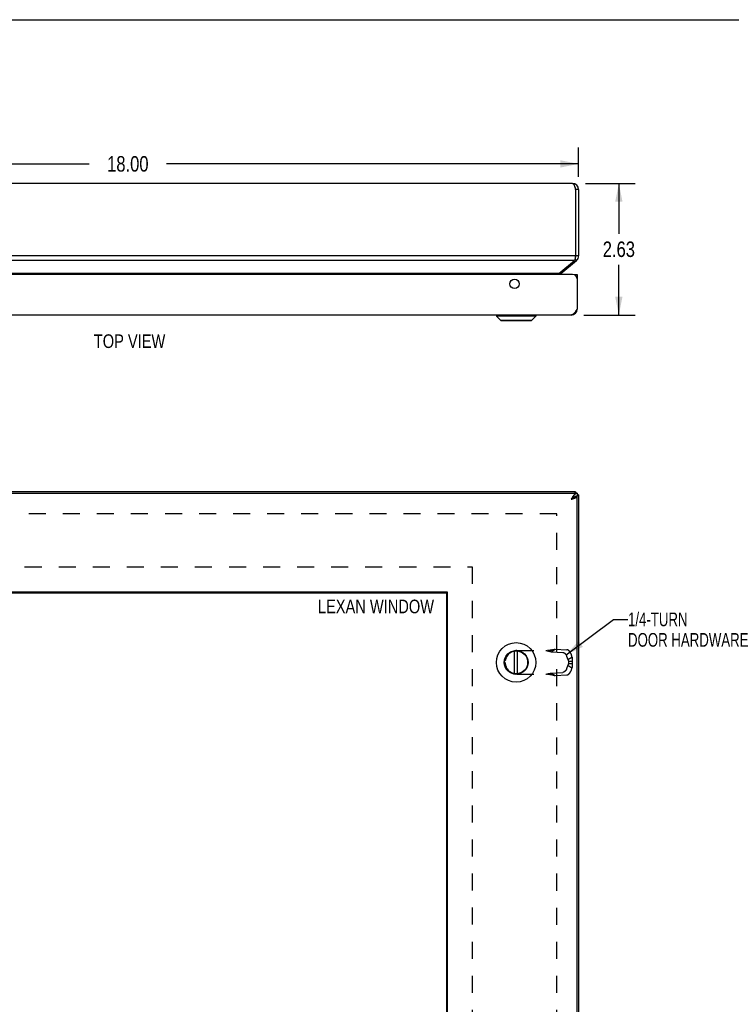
# Model space of a CAD drawing. Header units: inches. Extents: x 0 to 61.8, y 0 to 40.
# Tile 7 of 11: x 15.1 to 29.3, y 20.3 to 40. Entities that reach past the tile are written whole.
import ezdxf

# ---------------------------------------------------------------- set-up
doc = ezdxf.new("R2010")
doc.units = ezdxf.units.IN
doc.header["$LTSCALE"] = 3.4
doc.header["$MEASUREMENT"] = 0
doc.linetypes.add('HIDDEN', pattern=[0.2, 0.1, -0.1])
doc.layers.get('0').update_dxf_attribs({"linetype": 'CONTINUOUS'})
for name, color, linetype in [('06___PRT_ALL_SURFS', 7, 'CONTINUOUS'), ('DEFAULT_2', 8, 'HIDDEN'), ('DIMENSIONS', 7, 'CONTINUOUS')]:
    doc.layers.add(name, color=color, linetype=linetype)
doc.styles.get("Standard").update_dxf_attribs({"font": 'txt', "width": 0.8})
doc.dimstyles.new('DIMSTYLE_3', dxfattribs={"dimtxt": 0.309091, "dimasz": 0.363636, "dimexe": 0.09, "dimexo": 0.07, "dimgap": 0.0425, "dimtad": 0, "dimtih": 1, "dimtoh": 1, "dimzin": 4, "dimdsep": 46, "dimtxsty": 'Standard', "dimblk": '_FILLED', "dimblk1": '_FILLED', "dimblk2": '_FILLED', "dimcen": 0.09, "dimadec": 0, "dimazin": 0, "dimtfac": 1, "dimtofl": 0, "dimtmove": 0, "dimatfit": 3, "dimldrblk": '_FILLED', "dimfxl": 0, "dimtolj": 1, "dimtzin": 4, "dimarcsym": 0})
doc.dimstyles.get("Standard").update_dxf_attribs({"dimtxt": 0.309091, "dimasz": 0.363636, "dimexe": 0.09, "dimexo": 0.07, "dimgap": 0.09, "dimtad": 0, "dimtih": 1, "dimtoh": 1, "dimzin": 4, "dimdsep": 46, "dimtxsty": 'Standard', "dimblk": '_FILLED', "dimblk1": '_FILLED', "dimblk2": '_FILLED', "dimcen": 0.09, "dimadec": 0, "dimazin": 0, "dimtp": 0.01, "dimtm": 0.01, "dimtfac": 1, "dimtofl": 0, "dimtmove": 0, "dimatfit": 3, "dimldrblk": '_FILLED', "dimfxl": 0, "dimtolj": 1, "dimtzin": 4, "dimarcsym": 0})

# ---------------------------------------------------------------- blocks, each defined once
blk = doc.blocks.new('_FILLED')
at = {"color": 0, "linetype": 'ByBlock'}
blk.add_solid([(0, 0), (-1, 0.2), (-1, -0.2)], dxfattribs=at)
blk = doc.blocks.new('*D9')
at = {"layer": 'DIMENSIONS', "color": 2, "linetype": 'Continuous'}
for p, q in [((26.35, 36.731), (27.345, 36.731)), ((27.018, 36.731), (27.018, 35.727)), ((27.018, 34.105), (27.018, 35.109)), ((26.32, 34.105), (27.345, 34.105))]:
    blk.add_line(p, q, dxfattribs=at)
at = {"layer": 'DIMENSIONS', "color": 2, "linetype": 'Continuous', "xscale": 0.3636363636, "yscale": 0.3636363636, "zscale": 0.3636363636}
for p, rotation in [((27.018, 36.731), 90), ((27.018, 34.105), 270)]:
    blk.add_blockref('_FILLED', p, dxfattribs=dict(at, rotation=rotation))
at = {"layer": 'DIMENSIONS', "color": 2, "linetype": 'Continuous', "insert": (27.018, 35.573), "char_height": 0.3091, "width": 0.98909, "attachment_point": 2, "line_spacing_factor": 0.9}
blk.add_mtext('2.63', dxfattribs=at)
blk = doc.blocks.new('*D21')
at = {"layer": 'DIMENSIONS', "color": 2, "linetype": 'Continuous'}
for p, q in [((8.215, 36.866), (8.215, 37.45)), ((26.215, 36.866), (26.215, 37.45)), ((8.215, 37.122), (16.443, 37.122)), ((26.215, 37.122), (17.988, 37.122))]:
    blk.add_line(p, q, dxfattribs=at)
at = {"layer": 'DIMENSIONS', "color": 2, "linetype": 'Continuous', "xscale": 0.3636363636, "yscale": 0.3636363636, "zscale": 0.3636363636, "rotation": 180}
blk.add_blockref('_FILLED', (8.215, 37.122), dxfattribs=at)
at = {"layer": 'DIMENSIONS', "color": 2, "linetype": 'Continuous', "xscale": 0.3636363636, "yscale": 0.3636363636, "zscale": 0.3636363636}
blk.add_blockref('_FILLED', (26.215, 37.122), dxfattribs=at)
at = {"layer": 'DIMENSIONS', "color": 2, "linetype": 'Continuous', "insert": (17.215, 37.277), "char_height": 0.3091, "width": 1.23636, "attachment_point": 2, "line_spacing_factor": 0.9}
blk.add_mtext('18.00', dxfattribs=at)

msp = doc.modelspace()

# ---------------------------------------------------------------- linework, layer by layer
at = {"color": 7, "linetype": 'Continuous'}
for p, q in [((0, 40), (61.8182, 40)), ((26.2153, 36.6112), (26.1553, 36.6112)), ((26.1725, 35.1953), (26.1432, 35.2302)), ((26.2153, 35.2872), (26.1553, 35.2872)), ((25.8591, 34.9323), (25.8432, 34.9513)), ((26.1254, 34.9152), (26.1854, 34.9152)), ((26.1254, 34.91), (26.1254, 34.9152)), ((26.1854, 34.8548), (26.1804, 34.8548)), ((26.1844, 34.2095), (26.1761, 34.2106)), ((24.5734, 34.1021), (25.3615, 34.1021)), ((24.5734, 34.1021), (24.5734, 34.0834)), ((25.3615, 34.0834), (24.5734, 34.0834)), ((24.5734, 34.0834), (24.6565, 34.0003)), ((24.6565, 34.0003), (25.2784, 34.0003)), ((24.6615, 33.9982), (25.2733, 33.9982)), ((25.3615, 34.0834), (25.2784, 34.0003)), ((25.3615, 34.1021), (25.3615, 34.0834)), ((26.1844, 30.4831), (26.1541, 30.4831)), ((26.1553, 30.5781), (26.1553, 30.5481)), ((26.1854, 30.5481), (26.1854, 30.4881)), ((26.2153, 30.5181), (26.1854, 30.5181)), ((10.231, 28.5625), (23.5747, 28.5625)), ((23.5747, 28.5625), (23.5747, 10.5937)), ((24.9377, 26.945), (24.9377, 27.4012)), ((24.9972, 26.945), (24.9972, 27.4012))]:
    msp.add_line(p, q, dxfattribs=at)
at = {"color": 3, "linetype": 'Continuous'}
for p, q in [((26.0953, 36.7312), (8.3353, 36.7312)), ((26.1553, 36.6112), (26.1553, 35.2872)), ((26.2153, 36.6112), (26.2153, 35.2872)), ((26.1553, 35.2872), (8.2753, 35.2872)), ((26.1339, 35.1953), (8.2968, 35.1953)), ((25.8205, 34.9323), (26.1339, 35.1953)), ((25.8591, 34.9323), (26.1725, 35.1953)), ((26.1523, 35.2723), (26.1505, 35.2637)), ((26.1553, 35.2872), (26.1523, 35.2723)), ((26.0954, 34.9152), (8.3354, 34.9152)), ((25.8205, 34.9323), (8.6101, 34.9323)), ((26.1854, 34.9152), (26.1854, 34.2252)), ((26.1854, 34.2252), (26.178, 34.2136)), ((26.0654, 34.1052), (8.3654, 34.1052)), ((8.2454, 30.5481), (26.1854, 30.5481)), ((26.1553, 30.5781), (8.2753, 30.5781)), ((26.1589, 30.4831), (26.1608, 30.485)), ((26.1844, 30.4831), (26.1854, 30.4831)), ((26.1854, 8.6731), (26.1854, 30.4831)), ((26.2153, 30.5181), (26.2153, 8.6381)), ((10.2154, 28.5781), (23.5904, 28.5781)), ((23.5904, 28.5781), (23.5904, 10.5781))]:
    msp.add_line(p, q, dxfattribs=at)
for points in [[(26.0953, 36.7312), (26.0978, 36.731), (26.1003, 36.7302), (26.1028, 36.7289), (26.1053, 36.7272), (26.1078, 36.7249), (26.1104, 36.7221), (26.1129, 36.7188), (26.1153, 36.7152), (26.1178, 36.711), (26.1203, 36.7065), (26.1228, 36.7015), (26.1253, 36.6961), (26.1279, 36.6903), (26.1304, 36.6842), (26.1329, 36.6779), (26.1353, 36.6712), (26.1378, 36.6643), (26.1403, 36.6572), (26.1428, 36.6499)], [(26.1428, 36.6499), (26.1453, 36.6423), (26.1479, 36.6346), (26.1504, 36.6268), (26.1529, 36.619), (26.1553, 36.6112)], [(26.1505, 35.2637), (26.1492, 35.2576), (26.1477, 35.2504), (26.1462, 35.2434), (26.1446, 35.2365), (26.1431, 35.2298), (26.1416, 35.2234), (26.14, 35.2172), (26.1385, 35.2112), (26.137, 35.2056), (26.1354, 35.2003), (26.1339, 35.1953)], [(25.8205, 34.9323), (25.817, 34.9294), (25.8134, 34.9263), (25.8098, 34.9229), (25.8063, 34.9193), (25.8027, 34.9156), (25.8023, 34.9152)], [(26.178, 34.2136), (26.1754, 34.2095), (26.1704, 34.2018), (26.1654, 34.1941), (26.1604, 34.1866), (26.1554, 34.1793), (26.1504, 34.1721), (26.1454, 34.1652), (26.1404, 34.1585), (26.1354, 34.1521), (26.1304, 34.1461), (26.1254, 34.1403), (26.1204, 34.135), (26.1154, 34.13), (26.1104, 34.1254), (26.1054, 34.1213), (26.1004, 34.1176), (26.0954, 34.1143), (26.0904, 34.1116), (26.0854, 34.1093), (26.0804, 34.1075), (26.0754, 34.1062), (26.0704, 34.1054), (26.0654, 34.1052)], [(26.1854, 30.5481), (26.1804, 30.5478), (26.1754, 30.5471), (26.1704, 30.5458), (26.1654, 30.544), (26.1604, 30.5417), (26.1554, 30.539), (26.1504, 30.5357), (26.1454, 30.532), (26.1404, 30.5279), (26.1354, 30.5233), (26.1304, 30.5183), (26.1254, 30.513), (26.1204, 30.5072), (26.1154, 30.5012), (26.1104, 30.4948), (26.1054, 30.4881), (26.1004, 30.4812), (26.0954, 30.474), (26.0904, 30.4667), (26.0854, 30.4592), (26.0804, 30.4515), (26.0754, 30.4438), (26.0704, 30.436), (26.0654, 30.4281)], [(26.0654, 30.4281), (26.0726, 30.4304), (26.0798, 30.4327), (26.0869, 30.435), (26.0939, 30.4373), (26.1009, 30.4396), (26.1077, 30.4419), (26.1143, 30.4441), (26.1208, 30.4464), (26.1271, 30.4487), (26.1332, 30.451), (26.139, 30.4533), (26.1445, 30.4556), (26.1498, 30.4579), (26.1548, 30.4602), (26.1594, 30.4625), (26.1637, 30.4648), (26.1677, 30.4671), (26.1712, 30.4694), (26.1745, 30.4716), (26.1773, 30.4739), (26.1797, 30.4762), (26.1817, 30.4785), (26.1832, 30.4808), (26.1844, 30.4831)], [(26.1553, 30.5781), (26.1538, 30.5779), (26.1523, 30.5772), (26.1507, 30.576), (26.1492, 30.5744), (26.1477, 30.5723), (26.1462, 30.5698), (26.1446, 30.5669), (26.1431, 30.5635), (26.1416, 30.5597), (26.14, 30.5555), (26.1385, 30.551), (26.1376, 30.5481)], [(26.2153, 30.5181), (26.2151, 30.5166), (26.2144, 30.515), (26.2132, 30.5135), (26.2116, 30.512), (26.2096, 30.5104), (26.207, 30.5089), (26.2041, 30.5074), (26.2007, 30.5059), (26.1969, 30.5043), (26.1928, 30.5028), (26.1882, 30.5013), (26.1854, 30.5004)]]:
    msp.add_lwpolyline(points, dxfattribs=at)
at = {"color": 7, "linetype": 'Continuous'}
for points in [[(26.1154, 30.4646), (26.1104, 30.4614), (26.1054, 30.4581), (26.1004, 30.4546), (26.0954, 30.4511), (26.0904, 30.4474), (26.0854, 30.4436), (26.0804, 30.4398), (26.0754, 30.4359), (26.0704, 30.432), (26.0654, 30.4281)], [(26.0654, 30.4281), (26.0693, 30.4306), (26.0733, 30.4331), (26.0771, 30.4356), (26.0809, 30.4381), (26.0847, 30.4406), (26.0884, 30.4431), (26.092, 30.4456), (26.0954, 30.4481), (26.0988, 30.4506), (26.1019, 30.4531), (26.105, 30.4556), (26.1078, 30.4581), (26.1105, 30.4606), (26.113, 30.4631)], [(26.1254, 30.4705), (26.1204, 30.4677), (26.1154, 30.4646)], [(26.1554, 30.4835), (26.1504, 30.4819), (26.1454, 30.4801), (26.1404, 30.478), (26.1354, 30.4757), (26.1304, 30.4732), (26.1254, 30.4705)], [(26.1854, 30.4881), (26.1804, 30.488), (26.1754, 30.4876), (26.1704, 30.487), (26.1654, 30.4861), (26.1604, 30.4849), (26.1554, 30.4835)]]:
    msp.add_lwpolyline(points, dxfattribs=at)
at = {"color": 3, "linetype": 'Continuous'}
msp.add_circle((24.9354, 34.7272), 0.094, dxfattribs=at)
at = {"color": 7, "linetype": 'Continuous'}
for radius in [0.3941, 0.2375, 0.23]:
    msp.add_circle((24.9674, 27.1731), radius, dxfattribs=at)
at = {"color": 3, "linetype": 'Continuous'}
for centre, radius, start, end in [((26.0953, 36.6112), 0.12, 0, 90), ((26.0953, 35.2872), 0.12, 310, 360), ((25.8977, 34.8864), 0.06, 130, 151.2883), ((26.0954, 34.8252), 0.09, 0, 90), ((26.0654, 34.2252), 0.12, 270, 360)]:
    msp.add_arc(centre, radius, start, end, dxfattribs=at)
at = {"color": 7, "linetype": 'Continuous'}
for centre, radius, start, end in [((26.0953, 36.6112), 0.06, 0, 35.80153), ((26.0953, 35.2872), 0.06, 336.8969, 360), ((24.5764, 34.1021), 0.00305, 89.99991, 180), ((24.6615, 34.0053), 0.0071, 225.00001, 270.00001), ((25.2733, 34.0053), 0.0071, 269.99999, 314.99999), ((25.3584, 34.1021), 0.00305, 0, 90.00009)]:
    msp.add_arc(centre, radius, start, end, dxfattribs=at)
at = {"layer": '06___PRT_ALL_SURFS', "color": 7, "linetype": 'Continuous'}
for p, q in [((16.7585, 34.1002), (16.7585, 34.1052)), ((17.0472, 34.1002), (16.7585, 34.1002)), ((16.8307, 34.1002), (16.8307, 34.1052)), ((16.975, 34.1002), (16.975, 34.1052)), ((17.0472, 34.1002), (17.0472, 34.1052)), ((24.1435, 34.1002), (24.1435, 34.1052)), ((24.4322, 34.1002), (24.1435, 34.1002)), ((24.2157, 34.1002), (24.2157, 34.1052)), ((24.36, 34.1002), (24.36, 34.1052)), ((24.4322, 34.1002), (24.4322, 34.1052))]:
    msp.add_line(p, q, dxfattribs=at)
at = {"layer": 'DEFAULT_2', "color": 8, "linetype": 'HIDDEN'}
for p, q in [((25.7777, 30.1404), (8.653, 30.1404)), ((25.7777, 9.0158), (25.7777, 30.1404)), ((9.7154, 29.0781), (24.0904, 29.0781)), ((24.0904, 29.0781), (24.0904, 10.0781)), ((24.9834, 27.4093), (25.6364, 27.4093)), ((25.667, 27.3863), (25.7486, 27.4381)), ((25.667, 27.3863), (25.8997, 27.3731)), ((25.7486, 27.4381), (25.9813, 27.4248)), ((26.0571, 27.3512), (26.0818, 27.2798)), ((24.7474, 27.1733), (24.7474, 27.1729)), ((25.9756, 27.2995), (26.0002, 27.228)), ((26.0002, 27.228), (26.0818, 27.2798)), ((26.0111, 27.1952), (26.0869, 27.1952)), ((26.0111, 27.1952), (26.0111, 27.151)), ((26.0111, 27.151), (26.0869, 27.151)), ((26.0869, 27.1952), (26.0869, 27.151)), ((24.9834, 26.9369), (25.6364, 26.9369)), ((25.667, 26.9599), (25.8997, 26.9731)), ((25.667, 26.9599), (25.7486, 26.9081)), ((25.6713, 26.9279), (25.6843, 26.9245)), ((25.6843, 26.9245), (25.696, 26.9213)), ((26.0002, 27.1182), (25.9756, 27.0467)), ((26.0002, 27.1182), (26.0818, 27.0665)), ((26.0818, 27.0665), (26.0571, 26.995)), ((25.7486, 26.9081), (25.9813, 26.9214))]:
    msp.add_line(p, q, dxfattribs=at)
for points in [[(25.5605, 27.4093), (25.5743, 27.4066), (25.588, 27.4038), (25.6016, 27.401), (25.615, 27.3982), (25.6282, 27.3954), (25.6413, 27.3924), (25.6543, 27.3894), (25.667, 27.3863)], [(25.6843, 27.4218), (25.678, 27.4202), (25.6714, 27.4186), (25.6647, 27.4171), (25.6581, 27.4158), (25.6514, 27.4146), (25.6447, 27.4135), (25.638, 27.4125), (25.6313, 27.4117), (25.6246, 27.4109), (25.6179, 27.4103), (25.6112, 27.4099), (25.6044, 27.4096), (25.5977, 27.4094), (25.5914, 27.4093)], [(25.6364, 27.4093), (25.6453, 27.4116), (25.6541, 27.4139), (25.6628, 27.4161), (25.6713, 27.4183), (25.696, 27.4249)], [(25.696, 27.4249), (25.704, 27.4269), (25.7118, 27.429), (25.7194, 27.4309), (25.7269, 27.4328), (25.7343, 27.4347), (25.7415, 27.4364), (25.7486, 27.4381)], [(25.8997, 27.3731), (25.9014, 27.373), (25.903, 27.3728), (25.9047, 27.3725), (25.9064, 27.3722), (25.9081, 27.3718), (25.9098, 27.3713), (25.9115, 27.3708), (25.9133, 27.3702), (25.9151, 27.3695), (25.9168, 27.3688), (25.9186, 27.368), (25.9204, 27.3671), (25.9222, 27.3662), (25.924, 27.3652), (25.9257, 27.3641), (25.9275, 27.363), (25.9293, 27.3618), (25.9311, 27.3606), (25.9329, 27.3593), (25.9346, 27.3579), (25.9364, 27.3565), (25.9381, 27.3551), (25.9398, 27.3535), (25.9415, 27.352), (25.9432, 27.3504), (25.9449, 27.3487), (25.9466, 27.347), (25.9482, 27.3453), (25.9498, 27.3435), (25.9514, 27.3416), (25.9529, 27.3398), (25.9545, 27.3379), (25.956, 27.3359), (25.9574, 27.3339), (25.9589, 27.3319), (25.9603, 27.3299), (25.9616, 27.3278), (25.963, 27.3258), (25.9642, 27.3236), (25.9655, 27.3215), (25.9667, 27.3194), (25.9679, 27.3172), (25.969, 27.315), (25.9701, 27.3128), (25.9711, 27.3106), (25.9721, 27.3084), (25.973, 27.3062), (25.9739, 27.304), (25.9748, 27.3018), (25.9756, 27.2995)], [(26.0571, 27.3512), (26.0563, 27.3535), (26.0554, 27.3557), (26.0545, 27.3579), (26.0536, 27.3601), (26.0526, 27.3623), (26.0516, 27.3645), (26.0505, 27.3667), (26.0494, 27.3689), (26.0482, 27.3711), (26.047, 27.3732), (26.0458, 27.3754), (26.0445, 27.3775), (26.0431, 27.3796), (26.0418, 27.3816), (26.0404, 27.3837), (26.039, 27.3857), (26.0375, 27.3876), (26.036, 27.3896), (26.0345, 27.3915), (26.0329, 27.3934), (26.0313, 27.3952), (26.0297, 27.397), (26.0281, 27.3987), (26.0264, 27.4004), (26.0248, 27.4021), (26.0231, 27.4037), (26.0214, 27.4053), (26.0196, 27.4068), (26.0179, 27.4082), (26.0161, 27.4096), (26.0144, 27.411), (26.0126, 27.4123), (26.0108, 27.4135), (26.009, 27.4147), (26.0073, 27.4158), (26.0055, 27.4169), (26.0037, 27.4179), (26.0019, 27.4188), (26.0001, 27.4197), (25.9983, 27.4205), (25.9966, 27.4212), (25.9948, 27.4219), (25.9931, 27.4225), (25.9913, 27.423), (25.9896, 27.4235), (25.9879, 27.4239), (25.9862, 27.4243), (25.9845, 27.4245), (25.9829, 27.4247), (25.9813, 27.4248)], [(26.0002, 27.228), (26.0013, 27.2258), (26.0024, 27.2236), (26.0034, 27.2213), (26.0043, 27.219), (26.0052, 27.2167), (26.0061, 27.2144), (26.0069, 27.212), (26.0076, 27.2097), (26.0083, 27.2073), (26.009, 27.2049), (26.0096, 27.2025), (26.0101, 27.2001), (26.0106, 27.1976), (26.0111, 27.1952)], [(26.0111, 27.151), (26.0106, 27.1486), (26.0101, 27.1462), (26.0096, 27.1437), (26.009, 27.1413), (26.0083, 27.1389), (26.0076, 27.1366), (26.0069, 27.1342), (26.0061, 27.1318), (26.0052, 27.1295), (26.0043, 27.1272), (26.0034, 27.1249), (26.0024, 27.1226), (26.0013, 27.1204), (26.0002, 27.1182)], [(26.0818, 27.2798), (26.0827, 27.2758), (26.0836, 27.2718), (26.0844, 27.2678), (26.0851, 27.2637), (26.0858, 27.2596), (26.0863, 27.2555), (26.0868, 27.2513), (26.0873, 27.2471), (26.0876, 27.2429), (26.0879, 27.2387), (26.0882, 27.2344), (26.0883, 27.2301), (26.0884, 27.2258), (26.0884, 27.2214), (26.0883, 27.2171), (26.0882, 27.2127), (26.088, 27.2084), (26.0877, 27.204), (26.0874, 27.1996), (26.0869, 27.1952)], [(26.0869, 27.151), (26.0874, 27.1461), (26.0878, 27.1413), (26.0881, 27.1364), (26.0882, 27.1315), (26.0884, 27.1267), (26.0884, 27.1219), (26.0883, 27.1171), (26.0882, 27.1123), (26.0879, 27.1075), (26.0876, 27.1028), (26.0872, 27.0981), (26.0867, 27.0935), (26.0861, 27.0889), (26.0854, 27.0843), (26.0846, 27.0798), (26.0838, 27.0753), (26.0828, 27.0708), (26.0818, 27.0665)], [(25.5605, 26.9369), (25.5743, 26.9396), (25.588, 26.9424), (25.6016, 26.9452), (25.615, 26.948), (25.6282, 26.9508), (25.6413, 26.9538), (25.6543, 26.9568), (25.667, 26.9599)], [(25.5914, 26.9369), (25.5977, 26.9368), (25.6044, 26.9366), (25.6112, 26.9363), (25.6179, 26.9359), (25.6246, 26.9353), (25.6313, 26.9346), (25.638, 26.9337), (25.6447, 26.9327), (25.6514, 26.9316), (25.6581, 26.9304), (25.6647, 26.9291), (25.6714, 26.9276), (25.678, 26.9261), (25.6843, 26.9245)], [(25.6364, 26.9369), (25.6453, 26.9346), (25.6541, 26.9324), (25.6628, 26.9301), (25.6713, 26.9279)], [(25.9756, 27.0467), (25.9748, 27.0445), (25.9739, 27.0422), (25.973, 27.04), (25.9721, 27.0378), (25.9711, 27.0356), (25.9701, 27.0334), (25.969, 27.0312), (25.9679, 27.029), (25.9667, 27.0268), (25.9655, 27.0247), (25.9642, 27.0226), (25.963, 27.0205), (25.9616, 27.0184), (25.9603, 27.0163), (25.9589, 27.0143), (25.9574, 27.0123), (25.956, 27.0103), (25.9545, 27.0083), (25.9529, 27.0064), (25.9514, 27.0046), (25.9498, 27.0027), (25.9482, 27.001), (25.9466, 26.9992), (25.9449, 26.9975), (25.9432, 26.9958), (25.9415, 26.9942), (25.9398, 26.9927), (25.9381, 26.9912), (25.9364, 26.9897), (25.9346, 26.9883), (25.9329, 26.9869), (25.9311, 26.9856), (25.9293, 26.9844), (25.9275, 26.9832), (25.9257, 26.9821), (25.924, 26.981), (25.9222, 26.98), (25.9204, 26.9791), (25.9186, 26.9782), (25.9168, 26.9774), (25.9151, 26.9767), (25.9133, 26.976), (25.9115, 26.9754), (25.9098, 26.9749), (25.9081, 26.9744), (25.9064, 26.974), (25.9047, 26.9737), (25.903, 26.9734), (25.9014, 26.9732), (25.8997, 26.9731)], [(25.9813, 26.9214), (25.9829, 26.9215), (25.9845, 26.9217), (25.9862, 26.9219), (25.9879, 26.9223), (25.9896, 26.9227), (25.9913, 26.9232), (25.9931, 26.9237), (25.9948, 26.9243), (25.9966, 26.925), (25.9983, 26.9257), (26.0001, 26.9265), (26.0019, 26.9274), (26.0037, 26.9283), (26.0055, 26.9293), (26.0073, 26.9304), (26.009, 26.9315), (26.0108, 26.9327), (26.0126, 26.9339), (26.0144, 26.9352), (26.0161, 26.9366), (26.0179, 26.938), (26.0196, 26.9394), (26.0214, 26.941), (26.0231, 26.9425), (26.0248, 26.9441), (26.0264, 26.9458), (26.0281, 26.9475), (26.0297, 26.9492), (26.0313, 26.951), (26.0329, 26.9529), (26.0345, 26.9547), (26.036, 26.9566), (26.0375, 26.9586), (26.039, 26.9605), (26.0404, 26.9626), (26.0418, 26.9646), (26.0431, 26.9666), (26.0445, 26.9687), (26.0458, 26.9708), (26.047, 26.973), (26.0482, 26.9751), (26.0494, 26.9773), (26.0505, 26.9795), (26.0516, 26.9817), (26.0526, 26.9839), (26.0536, 26.9861), (26.0545, 26.9883), (26.0554, 26.9905), (26.0563, 26.9927), (26.0571, 26.995)], [(25.696, 26.9213), (25.704, 26.9193), (25.7118, 26.9172), (25.7194, 26.9153), (25.7269, 26.9134), (25.7343, 26.9115), (25.7415, 26.9098), (25.7486, 26.9081)]]:
    msp.add_lwpolyline(points, dxfattribs=at)
for centre, start, end in [((24.9834, 27.1733), 90, 180), ((24.9834, 27.1729), 180, 270)]:
    msp.add_arc(centre, 0.236, start, end, dxfattribs=at)

# ---------------------------------------------------------------- texts
at = {"layer": 'DIMENSIONS', "color": 2, "linetype": 'Continuous', "line_spacing_factor": 0.9}
for s, insert, char_height, width, attachment_point in [('TOP VIEW', (17.2495, 33.7201), 0.27273, 1.745455, 2), ('LEXAN WINDOW', (22.1691, 28.425), 0.272727, 2.618182, 2), ('1/4-TURN\\PDOOR HARDWARE', (27.1988, 28.1674), 0.272727, 2.836364, 1)]:
    msp.add_mtext(s, dxfattribs=dict(at, insert=insert, char_height=char_height, width=width, attachment_point=attachment_point))

# ---------------------------------------------------------------- dimensions: what is measured, and where the dimension line sits
at = {"layer": 'DIMENSIONS', "color": 2, "linetype": 'Continuous'}
dim = msp.add_linear_dim(base=(26.2153, 37.1224), p1=(8.2153, 37.5196), p2=(26.2153, 37.5196), dimstyle='DIMSTYLE_3', dxfattribs=at)
dim.commit()
dim.dimension.update_dxf_attribs({"geometry": '*D21', "text_midpoint": (17.2153, 37.1224), "dimtype": 160})
dim = msp.add_linear_dim(base=(27.0178, 34.1052), p1=(26.2799, 36.7312), p2=(26.25, 34.1052), angle=270, dimstyle='DIMSTYLE_3', dxfattribs=at)
dim.commit()
dim.dimension.update_dxf_attribs({"geometry": '*D9', "text_midpoint": (27.0178, 35.4182), "dimtype": 160})

# ---------------------------------------------------------------- leaders
at = {"layer": 'DIMENSIONS', "color": 2, "linetype": 'Continuous', "annotation_type": 0, "has_hookline": 1, "hookline_direction": 1, "text_width": 0.1363}
msp.add_leader([(25.9651, 27.3223), (26.9082, 28.0311), (27.1988, 28.0311)], dimstyle='Standard', override={"dimtad": 0}, dxfattribs=at)

doc.saveas('drawing.dxf')
